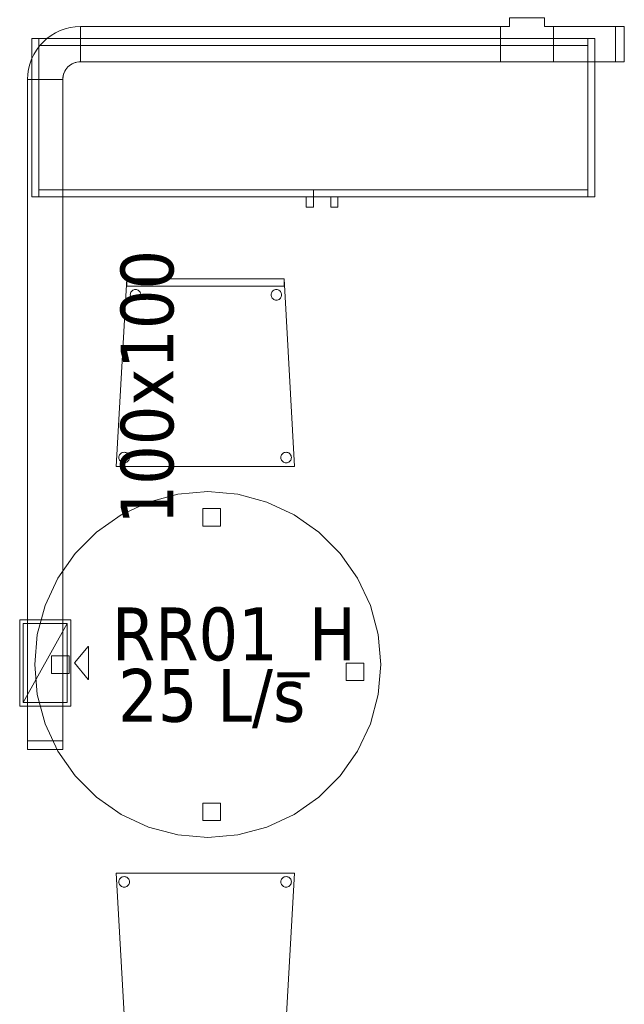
# Model space of a CAD drawing. Header units: metres. Extents: x 391.1 to 427.5, y 12.8 to 28.4.
# Tile 78 of 189: x 405.7 to 407.4, y 14.7 to 17.4. Entities that reach past the tile are written whole.
import ezdxf

# ---------------------------------------------------------------- set-up
doc = ezdxf.new("R2010")
doc.units = ezdxf.units.M
for name, color, linetype, lineweight in [('02_MOBILIARIO', 7, 'Continuous', 18), ('A-DETL-____-MBND', 7, 'Continuous', 18), ('M-HVAC-CDFF-IDEN', 7, 'Continuous', 30), ('M-HVAC-CDFF-OTLN', 7, 'Continuous', 18), ('M-HVAC-DUCT-IDEN', 7, 'Continuous', 30), ('M-HVAC-DUCT-OTLN', 7, 'Continuous', 18), ('Mobiliario', 7, 'Continuous', 18)]:
    doc.layers.add(name, color=color, linetype=linetype, lineweight=lineweight)
doc.styles.add('Tahoma_2', font='tahoma.ttf', dxfattribs={"height": 0.15})

# ---------------------------------------------------------------- blocks, each defined once
blk = doc.blocks.new('Family - Taula D100_PA-152054-03_CLI_AIRE_P0A')
at = {"layer": 'A-DETL-____-MBND', "color": 253, "true_color": 0xaaaaaa}
for p, q in [((0.4063, 0.9758), (0.4916, 0.9832)), ((0.4916, 0.9832), (0.4063, 0.9758)), ((0.4916, 0.9832), (0.577, 0.9758)), ((0.577, 0.9758), (0.4916, 0.9832)), ((0.2458, 0.9174), (0.3235, 0.9536)), ((0.3235, 0.9536), (0.2458, 0.9174)), ((0.3235, 0.9536), (0.4063, 0.9758)), ((0.4063, 0.9758), (0.3235, 0.9536)), ((0.577, 0.9758), (0.6598, 0.9536)), ((0.6598, 0.9536), (0.577, 0.9758)), ((0.6598, 0.9536), (0.7374, 0.9174)), ((0.7374, 0.9174), (0.6598, 0.9536)), ((0.4775, 0.8848), (0.4775, 0.9348)), ((0.4775, 0.9348), (0.5275, 0.9348)), ((0.4775, 0.9348), (0.4775, 0.8848)), ((0.5275, 0.9348), (0.4775, 0.9348)), ((0.5275, 0.9348), (0.5275, 0.8848)), ((0.5275, 0.8848), (0.5275, 0.9348)), ((0.1756, 0.8682), (0.2458, 0.9174)), ((0.2458, 0.9174), (0.1756, 0.8682)), ((0.7374, 0.9174), (0.8076, 0.8682)), ((0.8076, 0.8682), (0.7374, 0.9174)), ((0.115, 0.8076), (0.1756, 0.8682)), ((0.1756, 0.8682), (0.115, 0.8076)), ((0.5275, 0.8848), (0.4775, 0.8848)), ((0.4775, 0.8848), (0.5275, 0.8848)), ((0.8076, 0.8682), (0.8682, 0.8076)), ((0.8682, 0.8076), (0.8076, 0.8682)), ((0.0659, 0.7374), (0.115, 0.8076)), ((0.115, 0.8076), (0.0659, 0.7374)), ((0.8682, 0.8076), (0.9174, 0.7374)), ((0.9174, 0.7374), (0.8682, 0.8076)), ((0.0296, 0.6598), (0.0659, 0.7374)), ((0.0659, 0.7374), (0.0296, 0.6598)), ((0.9174, 0.7374), (0.9536, 0.6598)), ((0.9536, 0.6598), (0.9174, 0.7374)), ((0.0075, 0.577), (0.0296, 0.6598)), ((0.0296, 0.6598), (0.0075, 0.577)), ((0.9536, 0.6598), (0.9758, 0.577)), ((0.9758, 0.577), (0.9536, 0.6598)), ((0, 0.4916), (0.0075, 0.577)), ((0.0075, 0.577), (0, 0.4916)), ((0.9758, 0.577), (0.9832, 0.4916)), ((0.9832, 0.4916), (0.9758, 0.577)), ((0.048, 0.4666), (0.048, 0.5166)), ((0.048, 0.5166), (0.098, 0.5166)), ((0.048, 0.5166), (0.048, 0.4666)), ((0.098, 0.5166), (0.048, 0.5166)), ((0.098, 0.5166), (0.098, 0.4666)), ((0.098, 0.4666), (0.098, 0.5166)), ((0.0075, 0.4063), (0, 0.4916)), ((0, 0.4916), (0.0075, 0.4063)), ((0.8849, 0.446), (0.8849, 0.496)), ((0.8849, 0.496), (0.9349, 0.496)), ((0.8849, 0.496), (0.8849, 0.446)), ((0.9349, 0.496), (0.8849, 0.496)), ((0.9349, 0.496), (0.9349, 0.446)), ((0.9349, 0.446), (0.9349, 0.496)), ((0.9832, 0.4916), (0.9758, 0.4063)), ((0.9758, 0.4063), (0.9832, 0.4916)), ((0.098, 0.4666), (0.048, 0.4666)), ((0.048, 0.4666), (0.098, 0.4666)), ((0.9349, 0.446), (0.8849, 0.446)), ((0.8849, 0.446), (0.9349, 0.446)), ((0.0296, 0.3235), (0.0075, 0.4063)), ((0.0075, 0.4063), (0.0296, 0.3235)), ((0.9758, 0.4063), (0.9536, 0.3235)), ((0.9536, 0.3235), (0.9758, 0.4063)), ((0.0659, 0.2458), (0.0296, 0.3235)), ((0.0296, 0.3235), (0.0659, 0.2458)), ((0.9536, 0.3235), (0.9174, 0.2458)), ((0.9174, 0.2458), (0.9536, 0.3235)), ((0.115, 0.1756), (0.0659, 0.2458)), ((0.0659, 0.2458), (0.115, 0.1756)), ((0.9174, 0.2458), (0.8682, 0.1756)), ((0.8682, 0.1756), (0.9174, 0.2458)), ((0.1756, 0.115), (0.115, 0.1756)), ((0.115, 0.1756), (0.1756, 0.115)), ((0.8682, 0.1756), (0.8076, 0.115)), ((0.8076, 0.115), (0.8682, 0.1756)), ((0.2458, 0.0659), (0.1756, 0.115)), ((0.1756, 0.115), (0.2458, 0.0659)), ((0.8076, 0.115), (0.7374, 0.0659)), ((0.7374, 0.0659), (0.8076, 0.115)), ((0.4775, 0.0481), (0.4775, 0.0981)), ((0.4775, 0.0981), (0.5275, 0.0981)), ((0.4775, 0.0981), (0.4775, 0.0481)), ((0.5275, 0.0981), (0.4775, 0.0981)), ((0.5275, 0.0981), (0.5275, 0.0481)), ((0.5275, 0.0481), (0.5275, 0.0981)), ((0.3235, 0.0296), (0.2458, 0.0659)), ((0.2458, 0.0659), (0.3235, 0.0296)), ((0.7374, 0.0659), (0.6598, 0.0296)), ((0.6598, 0.0296), (0.7374, 0.0659)), ((0.4063, 0.0075), (0.3235, 0.0296)), ((0.3235, 0.0296), (0.4063, 0.0075)), ((0.5275, 0.0481), (0.4775, 0.0481)), ((0.4775, 0.0481), (0.5275, 0.0481)), ((0.6598, 0.0296), (0.577, 0.0075)), ((0.577, 0.0075), (0.6598, 0.0296)), ((0.4916, 0), (0.4063, 0.0075)), ((0.4063, 0.0075), (0.4916, 0)), ((0.577, 0.0075), (0.4916, 0)), ((0.4916, 0), (0.577, 0.0075))]:
    blk.add_line(p, q, dxfattribs=at)
blk = doc.blocks.new('Family - Cadira confident_PA-152277-03_CLI_AIRE_P0A')
at = {"layer": 'A-DETL-____-MBND', "color": 253, "true_color": 0xaaaaaa}
for p, q in [((0, 0), (0.03, 0.5326)), ((0.03, 0.5326), (0, 0)), ((0.03, 0.5126), (0.03, 0.5326)), ((0.03, 0.5326), (0.4765, 0.5326)), ((0.4765, 0.5326), (0.03, 0.5326)), ((0.03, 0.5326), (0.03, 0.5126)), ((0.03, 0.5326), (0.4765, 0.5326)), ((0.4765, 0.5326), (0.03, 0.5326)), ((0.4765, 0.5326), (0.4765, 0.5126)), ((0.4765, 0.5126), (0.4765, 0.5326)), ((0.4765, 0.5326), (0.5065, 0)), ((0.5065, 0), (0.4765, 0.5326)), ((0.4765, 0.5126), (0.03, 0.5126)), ((0.03, 0.5126), (0.4765, 0.5126)), ((0.0397, 0.4874), (0.0399, 0.49)), ((0.0399, 0.49), (0.0397, 0.4874)), ((0.04, 0.4848), (0.0397, 0.4874)), ((0.0397, 0.4874), (0.04, 0.4848)), ((0.0399, 0.49), (0.0406, 0.4926)), ((0.0406, 0.4926), (0.0399, 0.49)), ((0.0406, 0.4823), (0.04, 0.4848)), ((0.04, 0.4848), (0.0406, 0.4823)), ((0.0406, 0.4926), (0.0417, 0.4949)), ((0.0417, 0.4949), (0.0406, 0.4926)), ((0.0417, 0.48), (0.0406, 0.4823)), ((0.0406, 0.4823), (0.0417, 0.48)), ((0.0417, 0.4949), (0.0432, 0.4971)), ((0.0432, 0.4971), (0.0417, 0.4949)), ((0.0432, 0.4779), (0.0417, 0.48)), ((0.0417, 0.48), (0.0432, 0.4779)), ((0.0432, 0.4971), (0.045, 0.4989)), ((0.045, 0.4989), (0.0432, 0.4971)), ((0.0451, 0.476), (0.0432, 0.4779)), ((0.0432, 0.4779), (0.0451, 0.476)), ((0.045, 0.4989), (0.0471, 0.5004)), ((0.0471, 0.5004), (0.045, 0.4989)), ((0.0472, 0.4745), (0.0451, 0.476)), ((0.0451, 0.476), (0.0472, 0.4745)), ((0.0471, 0.5004), (0.0495, 0.5015)), ((0.0495, 0.5015), (0.0471, 0.5004)), ((0.0495, 0.5015), (0.052, 0.5022)), ((0.052, 0.5022), (0.0495, 0.5015)), ((0.052, 0.5022), (0.0546, 0.5024)), ((0.0546, 0.5024), (0.052, 0.5022)), ((0.0546, 0.5024), (0.0572, 0.5022)), ((0.0572, 0.5022), (0.0546, 0.5024)), ((0.0572, 0.5022), (0.0597, 0.5016)), ((0.0597, 0.5016), (0.0572, 0.5022)), ((0.0597, 0.5016), (0.0621, 0.5005)), ((0.0621, 0.5005), (0.0597, 0.5016)), ((0.0621, 0.5005), (0.0642, 0.499)), ((0.0642, 0.499), (0.0621, 0.5005)), ((0.0643, 0.4761), (0.0622, 0.4746)), ((0.0622, 0.4746), (0.0643, 0.4761)), ((0.0642, 0.499), (0.0661, 0.4972)), ((0.0661, 0.4972), (0.0642, 0.499)), ((0.0661, 0.478), (0.0643, 0.4761)), ((0.0643, 0.4761), (0.0661, 0.478)), ((0.0661, 0.4972), (0.0676, 0.495)), ((0.0676, 0.495), (0.0661, 0.4972)), ((0.0676, 0.4801), (0.0661, 0.478)), ((0.0661, 0.478), (0.0676, 0.4801)), ((0.0676, 0.495), (0.0687, 0.4927)), ((0.0687, 0.4927), (0.0676, 0.495)), ((0.0687, 0.4825), (0.0676, 0.4801)), ((0.0676, 0.4801), (0.0687, 0.4825)), ((0.0687, 0.4927), (0.0694, 0.4902)), ((0.0694, 0.4902), (0.0687, 0.4927)), ((0.0694, 0.485), (0.0687, 0.4825)), ((0.0687, 0.4825), (0.0694, 0.485)), ((0.0694, 0.4902), (0.0696, 0.4876)), ((0.0696, 0.4876), (0.0694, 0.4902)), ((0.0696, 0.4876), (0.0694, 0.485)), ((0.0694, 0.485), (0.0696, 0.4876)), ((0.4397, 0.4874), (0.4399, 0.49)), ((0.4399, 0.49), (0.4397, 0.4874)), ((0.44, 0.4848), (0.4397, 0.4874)), ((0.4397, 0.4874), (0.44, 0.4848)), ((0.4399, 0.49), (0.4406, 0.4926)), ((0.4406, 0.4926), (0.4399, 0.49)), ((0.4406, 0.4823), (0.44, 0.4848)), ((0.44, 0.4848), (0.4406, 0.4823)), ((0.4406, 0.4926), (0.4417, 0.4949)), ((0.4417, 0.4949), (0.4406, 0.4926)), ((0.4417, 0.48), (0.4406, 0.4823)), ((0.4406, 0.4823), (0.4417, 0.48)), ((0.4417, 0.4949), (0.4432, 0.4971)), ((0.4432, 0.4971), (0.4417, 0.4949)), ((0.4432, 0.4779), (0.4417, 0.48)), ((0.4417, 0.48), (0.4432, 0.4779)), ((0.4432, 0.4971), (0.445, 0.4989)), ((0.445, 0.4989), (0.4432, 0.4971)), ((0.4451, 0.476), (0.4432, 0.4779)), ((0.4432, 0.4779), (0.4451, 0.476)), ((0.445, 0.4989), (0.4471, 0.5004)), ((0.4471, 0.5004), (0.445, 0.4989)), ((0.4472, 0.4745), (0.4451, 0.476)), ((0.4451, 0.476), (0.4472, 0.4745)), ((0.4471, 0.5004), (0.4495, 0.5015)), ((0.4495, 0.5015), (0.4471, 0.5004)), ((0.4495, 0.5015), (0.452, 0.5022)), ((0.452, 0.5022), (0.4495, 0.5015)), ((0.452, 0.5022), (0.4546, 0.5024)), ((0.4546, 0.5024), (0.452, 0.5022)), ((0.4546, 0.5024), (0.4572, 0.5022)), ((0.4572, 0.5022), (0.4546, 0.5024)), ((0.4572, 0.5022), (0.4597, 0.5016)), ((0.4597, 0.5016), (0.4572, 0.5022)), ((0.4597, 0.5016), (0.4621, 0.5005)), ((0.4621, 0.5005), (0.4597, 0.5016)), ((0.4621, 0.5005), (0.4642, 0.499)), ((0.4642, 0.499), (0.4621, 0.5005)), ((0.4643, 0.4761), (0.4622, 0.4746)), ((0.4622, 0.4746), (0.4643, 0.4761)), ((0.4642, 0.499), (0.4661, 0.4972)), ((0.4661, 0.4972), (0.4642, 0.499)), ((0.4661, 0.478), (0.4643, 0.4761)), ((0.4643, 0.4761), (0.4661, 0.478)), ((0.4661, 0.4972), (0.4676, 0.495)), ((0.4676, 0.495), (0.4661, 0.4972)), ((0.4676, 0.4801), (0.4661, 0.478)), ((0.4661, 0.478), (0.4676, 0.4801)), ((0.4676, 0.495), (0.4687, 0.4927)), ((0.4687, 0.4927), (0.4676, 0.495)), ((0.4687, 0.4825), (0.4676, 0.4801)), ((0.4676, 0.4801), (0.4687, 0.4825)), ((0.4687, 0.4927), (0.4694, 0.4902)), ((0.4694, 0.4902), (0.4687, 0.4927)), ((0.4694, 0.485), (0.4687, 0.4825)), ((0.4687, 0.4825), (0.4694, 0.485)), ((0.4694, 0.4902), (0.4696, 0.4876)), ((0.4696, 0.4876), (0.4694, 0.4902)), ((0.4696, 0.4876), (0.4694, 0.485)), ((0.4694, 0.485), (0.4696, 0.4876)), ((0.0496, 0.4734), (0.0472, 0.4745)), ((0.0472, 0.4745), (0.0496, 0.4734)), ((0.0521, 0.4728), (0.0496, 0.4734)), ((0.0496, 0.4734), (0.0521, 0.4728)), ((0.0547, 0.4726), (0.0521, 0.4728)), ((0.0521, 0.4728), (0.0547, 0.4726)), ((0.0573, 0.4728), (0.0547, 0.4726)), ((0.0547, 0.4726), (0.0573, 0.4728)), ((0.0598, 0.4735), (0.0573, 0.4728)), ((0.0573, 0.4728), (0.0598, 0.4735)), ((0.0622, 0.4746), (0.0598, 0.4735)), ((0.0598, 0.4735), (0.0622, 0.4746)), ((0.4496, 0.4734), (0.4472, 0.4745)), ((0.4472, 0.4745), (0.4496, 0.4734)), ((0.4521, 0.4728), (0.4496, 0.4734)), ((0.4496, 0.4734), (0.4521, 0.4728)), ((0.4547, 0.4726), (0.4521, 0.4728)), ((0.4521, 0.4728), (0.4547, 0.4726)), ((0.4573, 0.4728), (0.4547, 0.4726)), ((0.4547, 0.4726), (0.4573, 0.4728)), ((0.4598, 0.4735), (0.4573, 0.4728)), ((0.4573, 0.4728), (0.4598, 0.4735)), ((0.4622, 0.4746), (0.4598, 0.4735)), ((0.4598, 0.4735), (0.4622, 0.4746)), ((0.0076, 0.0276), (0.0082, 0.0301)), ((0.0082, 0.0301), (0.0076, 0.0276)), ((0.0082, 0.0301), (0.0093, 0.0325)), ((0.0093, 0.0325), (0.0082, 0.0301)), ((0.0093, 0.0325), (0.0108, 0.0346)), ((0.0108, 0.0346), (0.0093, 0.0325)), ((0.0108, 0.0346), (0.0126, 0.0365)), ((0.0126, 0.0365), (0.0108, 0.0346)), ((0.0126, 0.0365), (0.0148, 0.038)), ((0.0148, 0.038), (0.0126, 0.0365)), ((0.0148, 0.038), (0.0171, 0.0391)), ((0.0171, 0.0391), (0.0148, 0.038)), ((0.0171, 0.0391), (0.0196, 0.0398)), ((0.0196, 0.0398), (0.0171, 0.0391)), ((0.0196, 0.0398), (0.0222, 0.04)), ((0.0222, 0.04), (0.0196, 0.0398)), ((0.0222, 0.04), (0.0248, 0.0398)), ((0.0248, 0.0398), (0.0222, 0.04)), ((0.0248, 0.0398), (0.0273, 0.0392)), ((0.0273, 0.0392), (0.0248, 0.0398)), ((0.0273, 0.0392), (0.0297, 0.0381)), ((0.0297, 0.0381), (0.0273, 0.0392)), ((0.0297, 0.0381), (0.0318, 0.0366)), ((0.0318, 0.0366), (0.0297, 0.0381)), ((0.0318, 0.0366), (0.0337, 0.0347)), ((0.0337, 0.0347), (0.0318, 0.0366)), ((0.0337, 0.0347), (0.0352, 0.0326)), ((0.0352, 0.0326), (0.0337, 0.0347)), ((0.0352, 0.0326), (0.0363, 0.0303)), ((0.0363, 0.0303), (0.0352, 0.0326)), ((0.0363, 0.0303), (0.037, 0.0278)), ((0.037, 0.0278), (0.0363, 0.0303)), ((0.4676, 0.0276), (0.4682, 0.0301)), ((0.4682, 0.0301), (0.4676, 0.0276)), ((0.4682, 0.0301), (0.4693, 0.0325)), ((0.4693, 0.0325), (0.4682, 0.0301)), ((0.4693, 0.0325), (0.4708, 0.0346)), ((0.4708, 0.0346), (0.4693, 0.0325)), ((0.4708, 0.0346), (0.4726, 0.0365)), ((0.4726, 0.0365), (0.4708, 0.0346)), ((0.4726, 0.0365), (0.4748, 0.038)), ((0.4748, 0.038), (0.4726, 0.0365)), ((0.4748, 0.038), (0.4771, 0.0391)), ((0.4771, 0.0391), (0.4748, 0.038)), ((0.4771, 0.0391), (0.4796, 0.0398)), ((0.4796, 0.0398), (0.4771, 0.0391)), ((0.4796, 0.0398), (0.4822, 0.04)), ((0.4822, 0.04), (0.4796, 0.0398)), ((0.4822, 0.04), (0.4848, 0.0398)), ((0.4848, 0.0398), (0.4822, 0.04)), ((0.4848, 0.0398), (0.4873, 0.0392)), ((0.4873, 0.0392), (0.4848, 0.0398)), ((0.4873, 0.0392), (0.4897, 0.0381)), ((0.4897, 0.0381), (0.4873, 0.0392)), ((0.4897, 0.0381), (0.4918, 0.0366)), ((0.4918, 0.0366), (0.4897, 0.0381)), ((0.4918, 0.0366), (0.4937, 0.0347)), ((0.4937, 0.0347), (0.4918, 0.0366)), ((0.4937, 0.0347), (0.4952, 0.0326)), ((0.4952, 0.0326), (0.4937, 0.0347)), ((0.4952, 0.0326), (0.4963, 0.0303)), ((0.4963, 0.0303), (0.4952, 0.0326)), ((0.4963, 0.0303), (0.497, 0.0278)), ((0.497, 0.0278), (0.4963, 0.0303)), ((0.5065, 0), (0, 0)), ((0, 0), (0.5065, 0)), ((0.0074, 0.025), (0.0076, 0.0276)), ((0.0076, 0.0276), (0.0074, 0.025)), ((0.0076, 0.0224), (0.0074, 0.025)), ((0.0074, 0.025), (0.0076, 0.0224)), ((0.0083, 0.0199), (0.0076, 0.0224)), ((0.0076, 0.0224), (0.0083, 0.0199)), ((0.0094, 0.0176), (0.0083, 0.0199)), ((0.0083, 0.0199), (0.0094, 0.0176)), ((0.0109, 0.0154), (0.0094, 0.0176)), ((0.0094, 0.0176), (0.0109, 0.0154)), ((0.0127, 0.0136), (0.0109, 0.0154)), ((0.0109, 0.0154), (0.0127, 0.0136)), ((0.0149, 0.0121), (0.0127, 0.0136)), ((0.0127, 0.0136), (0.0149, 0.0121)), ((0.0172, 0.011), (0.0149, 0.0121)), ((0.0149, 0.0121), (0.0172, 0.011)), ((0.0198, 0.0104), (0.0172, 0.011)), ((0.0172, 0.011), (0.0198, 0.0104)), ((0.0224, 0.0102), (0.0198, 0.0104)), ((0.0198, 0.0104), (0.0224, 0.0102)), ((0.0249, 0.0104), (0.0224, 0.0102)), ((0.0224, 0.0102), (0.0249, 0.0104)), ((0.0275, 0.0111), (0.0249, 0.0104)), ((0.0249, 0.0104), (0.0275, 0.0111)), ((0.0298, 0.0122), (0.0275, 0.0111)), ((0.0275, 0.0111), (0.0298, 0.0122)), ((0.0319, 0.0137), (0.0298, 0.0122)), ((0.0298, 0.0122), (0.0319, 0.0137)), ((0.0338, 0.0155), (0.0319, 0.0137)), ((0.0319, 0.0137), (0.0338, 0.0155)), ((0.0353, 0.0177), (0.0338, 0.0155)), ((0.0338, 0.0155), (0.0353, 0.0177)), ((0.0363, 0.02), (0.0353, 0.0177)), ((0.0353, 0.0177), (0.0363, 0.02)), ((0.037, 0.0226), (0.0363, 0.02)), ((0.0363, 0.02), (0.037, 0.0226)), ((0.037, 0.0278), (0.0372, 0.0252)), ((0.0372, 0.0252), (0.037, 0.0278)), ((0.0372, 0.0252), (0.037, 0.0226)), ((0.037, 0.0226), (0.0372, 0.0252)), ((0.4674, 0.025), (0.4676, 0.0276)), ((0.4676, 0.0276), (0.4674, 0.025)), ((0.4676, 0.0224), (0.4674, 0.025)), ((0.4674, 0.025), (0.4676, 0.0224)), ((0.4683, 0.0199), (0.4676, 0.0224)), ((0.4676, 0.0224), (0.4683, 0.0199)), ((0.4694, 0.0176), (0.4683, 0.0199)), ((0.4683, 0.0199), (0.4694, 0.0176)), ((0.4709, 0.0154), (0.4694, 0.0176)), ((0.4694, 0.0176), (0.4709, 0.0154)), ((0.4727, 0.0136), (0.4709, 0.0154)), ((0.4709, 0.0154), (0.4727, 0.0136)), ((0.4749, 0.0121), (0.4727, 0.0136)), ((0.4727, 0.0136), (0.4749, 0.0121)), ((0.4772, 0.011), (0.4749, 0.0121)), ((0.4749, 0.0121), (0.4772, 0.011)), ((0.4798, 0.0104), (0.4772, 0.011)), ((0.4772, 0.011), (0.4798, 0.0104)), ((0.4824, 0.0102), (0.4798, 0.0104)), ((0.4798, 0.0104), (0.4824, 0.0102)), ((0.4849, 0.0104), (0.4824, 0.0102)), ((0.4824, 0.0102), (0.4849, 0.0104)), ((0.4875, 0.0111), (0.4849, 0.0104)), ((0.4849, 0.0104), (0.4875, 0.0111)), ((0.4898, 0.0122), (0.4875, 0.0111)), ((0.4875, 0.0111), (0.4898, 0.0122)), ((0.4919, 0.0137), (0.4898, 0.0122)), ((0.4898, 0.0122), (0.4919, 0.0137)), ((0.4938, 0.0155), (0.4919, 0.0137)), ((0.4919, 0.0137), (0.4938, 0.0155)), ((0.4953, 0.0177), (0.4938, 0.0155)), ((0.4938, 0.0155), (0.4953, 0.0177)), ((0.4963, 0.02), (0.4953, 0.0177)), ((0.4953, 0.0177), (0.4963, 0.02)), ((0.497, 0.0226), (0.4963, 0.02)), ((0.4963, 0.02), (0.497, 0.0226)), ((0.497, 0.0278), (0.4972, 0.0252)), ((0.4972, 0.0252), (0.497, 0.0278)), ((0.4972, 0.0252), (0.497, 0.0226)), ((0.497, 0.0226), (0.4972, 0.0252))]:
    blk.add_line(p, q, dxfattribs=at)
blk = doc.blocks.new('Family - Cadira confident_PA-152311-03_CLI_AIRE_P0A')
at = {"layer": 'A-DETL-____-MBND', "color": 253, "true_color": 0xaaaaaa}
for p, q in [((0.03, 0), (0, 0.5326)), ((0, 0.5326), (0.5065, 0.5326)), ((0.5065, 0.5326), (0, 0.5326)), ((0, 0.5326), (0.03, 0)), ((0.5065, 0.5326), (0.4765, 0)), ((0.4765, 0), (0.5065, 0.5326)), ((0.0074, 0.5076), (0.0076, 0.5102)), ((0.0076, 0.5102), (0.0074, 0.5076)), ((0.0076, 0.505), (0.0074, 0.5076)), ((0.0074, 0.5076), (0.0076, 0.505)), ((0.0076, 0.5102), (0.0083, 0.5127)), ((0.0083, 0.5127), (0.0076, 0.5102)), ((0.0082, 0.5025), (0.0076, 0.505)), ((0.0076, 0.505), (0.0082, 0.5025)), ((0.0083, 0.5127), (0.0094, 0.515)), ((0.0094, 0.515), (0.0083, 0.5127)), ((0.0094, 0.515), (0.0109, 0.5172)), ((0.0109, 0.5172), (0.0094, 0.515)), ((0.0109, 0.5172), (0.0127, 0.519)), ((0.0127, 0.519), (0.0109, 0.5172)), ((0.0127, 0.519), (0.0149, 0.5205)), ((0.0149, 0.5205), (0.0127, 0.519)), ((0.0149, 0.5205), (0.0172, 0.5216)), ((0.0172, 0.5216), (0.0149, 0.5205)), ((0.0172, 0.5216), (0.0198, 0.5222)), ((0.0198, 0.5222), (0.0172, 0.5216)), ((0.0198, 0.5222), (0.0224, 0.5224)), ((0.0224, 0.5224), (0.0198, 0.5222)), ((0.0224, 0.5224), (0.0249, 0.5222)), ((0.0249, 0.5222), (0.0224, 0.5224)), ((0.0249, 0.5222), (0.0275, 0.5215)), ((0.0275, 0.5215), (0.0249, 0.5222)), ((0.0275, 0.5215), (0.0298, 0.5204)), ((0.0298, 0.5204), (0.0275, 0.5215)), ((0.0298, 0.5204), (0.0319, 0.5189)), ((0.0319, 0.5189), (0.0298, 0.5204)), ((0.0319, 0.5189), (0.0338, 0.5171)), ((0.0338, 0.5171), (0.0319, 0.5189)), ((0.0338, 0.5171), (0.0353, 0.5149)), ((0.0353, 0.5149), (0.0338, 0.5171)), ((0.0353, 0.5149), (0.0363, 0.5126)), ((0.0363, 0.5126), (0.0353, 0.5149)), ((0.0363, 0.5126), (0.037, 0.51)), ((0.037, 0.51), (0.0363, 0.5126)), ((0.037, 0.5049), (0.0363, 0.5023)), ((0.0363, 0.5023), (0.037, 0.5049)), ((0.037, 0.51), (0.0372, 0.5074)), ((0.0372, 0.5074), (0.037, 0.51)), ((0.0372, 0.5074), (0.037, 0.5049)), ((0.037, 0.5049), (0.0372, 0.5074)), ((0.4674, 0.5076), (0.4676, 0.5102)), ((0.4676, 0.5102), (0.4674, 0.5076)), ((0.4676, 0.505), (0.4674, 0.5076)), ((0.4674, 0.5076), (0.4676, 0.505)), ((0.4676, 0.5102), (0.4683, 0.5127)), ((0.4683, 0.5127), (0.4676, 0.5102)), ((0.4682, 0.5025), (0.4676, 0.505)), ((0.4676, 0.505), (0.4682, 0.5025)), ((0.4683, 0.5127), (0.4694, 0.515)), ((0.4694, 0.515), (0.4683, 0.5127)), ((0.4694, 0.515), (0.4709, 0.5172)), ((0.4709, 0.5172), (0.4694, 0.515)), ((0.4709, 0.5172), (0.4727, 0.519)), ((0.4727, 0.519), (0.4709, 0.5172)), ((0.4727, 0.519), (0.4749, 0.5205)), ((0.4749, 0.5205), (0.4727, 0.519)), ((0.4749, 0.5205), (0.4772, 0.5216)), ((0.4772, 0.5216), (0.4749, 0.5205)), ((0.4772, 0.5216), (0.4798, 0.5222)), ((0.4798, 0.5222), (0.4772, 0.5216)), ((0.4798, 0.5222), (0.4824, 0.5224)), ((0.4824, 0.5224), (0.4798, 0.5222)), ((0.4824, 0.5224), (0.4849, 0.5222)), ((0.4849, 0.5222), (0.4824, 0.5224)), ((0.4849, 0.5222), (0.4875, 0.5215)), ((0.4875, 0.5215), (0.4849, 0.5222)), ((0.4875, 0.5215), (0.4898, 0.5204)), ((0.4898, 0.5204), (0.4875, 0.5215)), ((0.4898, 0.5204), (0.4919, 0.5189)), ((0.4919, 0.5189), (0.4898, 0.5204)), ((0.4919, 0.5189), (0.4938, 0.5171)), ((0.4938, 0.5171), (0.4919, 0.5189)), ((0.4938, 0.5171), (0.4953, 0.5149)), ((0.4953, 0.5149), (0.4938, 0.5171)), ((0.4953, 0.5149), (0.4963, 0.5126)), ((0.4963, 0.5126), (0.4953, 0.5149)), ((0.4963, 0.5126), (0.497, 0.51)), ((0.497, 0.51), (0.4963, 0.5126)), ((0.497, 0.5049), (0.4963, 0.5023)), ((0.4963, 0.5023), (0.497, 0.5049)), ((0.497, 0.51), (0.4972, 0.5074)), ((0.4972, 0.5074), (0.497, 0.51)), ((0.4972, 0.5074), (0.497, 0.5049)), ((0.497, 0.5049), (0.4972, 0.5074)), ((0.0093, 0.5001), (0.0082, 0.5025)), ((0.0082, 0.5025), (0.0093, 0.5001)), ((0.0108, 0.498), (0.0093, 0.5001)), ((0.0093, 0.5001), (0.0108, 0.498)), ((0.0126, 0.4961), (0.0108, 0.498)), ((0.0108, 0.498), (0.0126, 0.4961)), ((0.0148, 0.4946), (0.0126, 0.4961)), ((0.0126, 0.4961), (0.0148, 0.4946)), ((0.0171, 0.4935), (0.0148, 0.4946)), ((0.0148, 0.4946), (0.0171, 0.4935)), ((0.0196, 0.4928), (0.0171, 0.4935)), ((0.0171, 0.4935), (0.0196, 0.4928)), ((0.0222, 0.4926), (0.0196, 0.4928)), ((0.0196, 0.4928), (0.0222, 0.4926)), ((0.0248, 0.4928), (0.0222, 0.4926)), ((0.0222, 0.4926), (0.0248, 0.4928)), ((0.0273, 0.4935), (0.0248, 0.4928)), ((0.0248, 0.4928), (0.0273, 0.4935)), ((0.0297, 0.4945), (0.0273, 0.4935)), ((0.0273, 0.4935), (0.0297, 0.4945)), ((0.0318, 0.496), (0.0297, 0.4945)), ((0.0297, 0.4945), (0.0318, 0.496)), ((0.0337, 0.4979), (0.0318, 0.496)), ((0.0318, 0.496), (0.0337, 0.4979)), ((0.0352, 0.5), (0.0337, 0.4979)), ((0.0337, 0.4979), (0.0352, 0.5)), ((0.0363, 0.5023), (0.0352, 0.5)), ((0.0352, 0.5), (0.0363, 0.5023)), ((0.4693, 0.5001), (0.4682, 0.5025)), ((0.4682, 0.5025), (0.4693, 0.5001)), ((0.4708, 0.498), (0.4693, 0.5001)), ((0.4693, 0.5001), (0.4708, 0.498)), ((0.4726, 0.4961), (0.4708, 0.498)), ((0.4708, 0.498), (0.4726, 0.4961)), ((0.4748, 0.4946), (0.4726, 0.4961)), ((0.4726, 0.4961), (0.4748, 0.4946)), ((0.4771, 0.4935), (0.4748, 0.4946)), ((0.4748, 0.4946), (0.4771, 0.4935)), ((0.4796, 0.4928), (0.4771, 0.4935)), ((0.4771, 0.4935), (0.4796, 0.4928)), ((0.4822, 0.4926), (0.4796, 0.4928)), ((0.4796, 0.4928), (0.4822, 0.4926)), ((0.4848, 0.4928), (0.4822, 0.4926)), ((0.4822, 0.4926), (0.4848, 0.4928)), ((0.4873, 0.4935), (0.4848, 0.4928)), ((0.4848, 0.4928), (0.4873, 0.4935)), ((0.4897, 0.4945), (0.4873, 0.4935)), ((0.4873, 0.4935), (0.4897, 0.4945)), ((0.4918, 0.496), (0.4897, 0.4945)), ((0.4897, 0.4945), (0.4918, 0.496)), ((0.4937, 0.4979), (0.4918, 0.496)), ((0.4918, 0.496), (0.4937, 0.4979)), ((0.4952, 0.5), (0.4937, 0.4979)), ((0.4937, 0.4979), (0.4952, 0.5)), ((0.4963, 0.5023), (0.4952, 0.5)), ((0.4952, 0.5), (0.4963, 0.5023)), ((0.0432, 0.0548), (0.0451, 0.0566)), ((0.0451, 0.0566), (0.0432, 0.0548)), ((0.0451, 0.0566), (0.0472, 0.0581)), ((0.0472, 0.0581), (0.0451, 0.0566)), ((0.0472, 0.0581), (0.0496, 0.0592)), ((0.0496, 0.0592), (0.0472, 0.0581)), ((0.0496, 0.0592), (0.0521, 0.0598)), ((0.0521, 0.0598), (0.0496, 0.0592)), ((0.0521, 0.0598), (0.0547, 0.06)), ((0.0547, 0.06), (0.0521, 0.0598)), ((0.0547, 0.06), (0.0573, 0.0598)), ((0.0573, 0.0598), (0.0547, 0.06)), ((0.0573, 0.0598), (0.0598, 0.0591)), ((0.0598, 0.0591), (0.0573, 0.0598)), ((0.0598, 0.0591), (0.0622, 0.058)), ((0.0622, 0.058), (0.0598, 0.0591)), ((0.0622, 0.058), (0.0643, 0.0565)), ((0.0643, 0.0565), (0.0622, 0.058)), ((0.0643, 0.0565), (0.0661, 0.0547)), ((0.0661, 0.0547), (0.0643, 0.0565)), ((0.4432, 0.0548), (0.4451, 0.0566)), ((0.4451, 0.0566), (0.4432, 0.0548)), ((0.4451, 0.0566), (0.4472, 0.0581)), ((0.4472, 0.0581), (0.4451, 0.0566)), ((0.4472, 0.0581), (0.4496, 0.0592)), ((0.4496, 0.0592), (0.4472, 0.0581)), ((0.4496, 0.0592), (0.4521, 0.0598)), ((0.4521, 0.0598), (0.4496, 0.0592)), ((0.4521, 0.0598), (0.4547, 0.06)), ((0.4547, 0.06), (0.4521, 0.0598)), ((0.4547, 0.06), (0.4573, 0.0598)), ((0.4573, 0.0598), (0.4547, 0.06)), ((0.4573, 0.0598), (0.4598, 0.0591)), ((0.4598, 0.0591), (0.4573, 0.0598)), ((0.4598, 0.0591), (0.4622, 0.058)), ((0.4622, 0.058), (0.4598, 0.0591)), ((0.4622, 0.058), (0.4643, 0.0565)), ((0.4643, 0.0565), (0.4622, 0.058)), ((0.4643, 0.0565), (0.4661, 0.0547)), ((0.4661, 0.0547), (0.4643, 0.0565)), ((0.0397, 0.0452), (0.04, 0.0478)), ((0.04, 0.0478), (0.0397, 0.0452)), ((0.0399, 0.0426), (0.0397, 0.0452)), ((0.0397, 0.0452), (0.0399, 0.0426)), ((0.0406, 0.0401), (0.0399, 0.0426)), ((0.0399, 0.0426), (0.0406, 0.0401)), ((0.04, 0.0478), (0.0406, 0.0503)), ((0.0406, 0.0503), (0.04, 0.0478)), ((0.0406, 0.0503), (0.0417, 0.0526)), ((0.0417, 0.0526), (0.0406, 0.0503)), ((0.0417, 0.0377), (0.0406, 0.0401)), ((0.0406, 0.0401), (0.0417, 0.0377)), ((0.0417, 0.0526), (0.0432, 0.0548)), ((0.0432, 0.0548), (0.0417, 0.0526)), ((0.0432, 0.0356), (0.0417, 0.0377)), ((0.0417, 0.0377), (0.0432, 0.0356)), ((0.045, 0.0337), (0.0432, 0.0356)), ((0.0432, 0.0356), (0.045, 0.0337)), ((0.0471, 0.0322), (0.045, 0.0337)), ((0.045, 0.0337), (0.0471, 0.0322)), ((0.0495, 0.0311), (0.0471, 0.0322)), ((0.0471, 0.0322), (0.0495, 0.0311)), ((0.052, 0.0304), (0.0495, 0.0311)), ((0.0495, 0.0311), (0.052, 0.0304)), ((0.0546, 0.0302), (0.052, 0.0304)), ((0.052, 0.0304), (0.0546, 0.0302)), ((0.0572, 0.0304), (0.0546, 0.0302)), ((0.0546, 0.0302), (0.0572, 0.0304)), ((0.0597, 0.031), (0.0572, 0.0304)), ((0.0572, 0.0304), (0.0597, 0.031)), ((0.0621, 0.0321), (0.0597, 0.031)), ((0.0597, 0.031), (0.0621, 0.0321)), ((0.0642, 0.0336), (0.0621, 0.0321)), ((0.0621, 0.0321), (0.0642, 0.0336)), ((0.0661, 0.0355), (0.0642, 0.0336)), ((0.0642, 0.0336), (0.0661, 0.0355)), ((0.0661, 0.0547), (0.0676, 0.0525)), ((0.0676, 0.0525), (0.0661, 0.0547)), ((0.0676, 0.0376), (0.0661, 0.0355)), ((0.0661, 0.0355), (0.0676, 0.0376)), ((0.0676, 0.0525), (0.0687, 0.0502)), ((0.0687, 0.0502), (0.0676, 0.0525)), ((0.0687, 0.0399), (0.0676, 0.0376)), ((0.0676, 0.0376), (0.0687, 0.0399)), ((0.0687, 0.0502), (0.0694, 0.0476)), ((0.0694, 0.0476), (0.0687, 0.0502)), ((0.0694, 0.0424), (0.0687, 0.0399)), ((0.0687, 0.0399), (0.0694, 0.0424)), ((0.0694, 0.0476), (0.0696, 0.045)), ((0.0696, 0.045), (0.0694, 0.0476)), ((0.0696, 0.045), (0.0694, 0.0424)), ((0.0694, 0.0424), (0.0696, 0.045)), ((0.4397, 0.0452), (0.44, 0.0478)), ((0.44, 0.0478), (0.4397, 0.0452)), ((0.4399, 0.0426), (0.4397, 0.0452)), ((0.4397, 0.0452), (0.4399, 0.0426)), ((0.4406, 0.0401), (0.4399, 0.0426)), ((0.4399, 0.0426), (0.4406, 0.0401)), ((0.44, 0.0478), (0.4406, 0.0503)), ((0.4406, 0.0503), (0.44, 0.0478)), ((0.4406, 0.0503), (0.4417, 0.0526)), ((0.4417, 0.0526), (0.4406, 0.0503)), ((0.4417, 0.0377), (0.4406, 0.0401)), ((0.4406, 0.0401), (0.4417, 0.0377)), ((0.4417, 0.0526), (0.4432, 0.0548)), ((0.4432, 0.0548), (0.4417, 0.0526)), ((0.4432, 0.0356), (0.4417, 0.0377)), ((0.4417, 0.0377), (0.4432, 0.0356)), ((0.445, 0.0337), (0.4432, 0.0356)), ((0.4432, 0.0356), (0.445, 0.0337)), ((0.4471, 0.0322), (0.445, 0.0337)), ((0.445, 0.0337), (0.4471, 0.0322)), ((0.4495, 0.0311), (0.4471, 0.0322)), ((0.4471, 0.0322), (0.4495, 0.0311)), ((0.452, 0.0304), (0.4495, 0.0311)), ((0.4495, 0.0311), (0.452, 0.0304)), ((0.4546, 0.0302), (0.452, 0.0304)), ((0.452, 0.0304), (0.4546, 0.0302)), ((0.4572, 0.0304), (0.4546, 0.0302)), ((0.4546, 0.0302), (0.4572, 0.0304)), ((0.4597, 0.031), (0.4572, 0.0304)), ((0.4572, 0.0304), (0.4597, 0.031)), ((0.4621, 0.0321), (0.4597, 0.031)), ((0.4597, 0.031), (0.4621, 0.0321)), ((0.4642, 0.0336), (0.4621, 0.0321)), ((0.4621, 0.0321), (0.4642, 0.0336)), ((0.4661, 0.0355), (0.4642, 0.0336)), ((0.4642, 0.0336), (0.4661, 0.0355)), ((0.4661, 0.0547), (0.4676, 0.0525)), ((0.4676, 0.0525), (0.4661, 0.0547)), ((0.4676, 0.0376), (0.4661, 0.0355)), ((0.4661, 0.0355), (0.4676, 0.0376)), ((0.4676, 0.0525), (0.4687, 0.0502)), ((0.4687, 0.0502), (0.4676, 0.0525)), ((0.4687, 0.0399), (0.4676, 0.0376)), ((0.4676, 0.0376), (0.4687, 0.0399)), ((0.4687, 0.0502), (0.4694, 0.0476)), ((0.4694, 0.0476), (0.4687, 0.0502)), ((0.4694, 0.0424), (0.4687, 0.0399)), ((0.4687, 0.0399), (0.4694, 0.0424)), ((0.4694, 0.0476), (0.4696, 0.045)), ((0.4696, 0.045), (0.4694, 0.0476)), ((0.4696, 0.045), (0.4694, 0.0424)), ((0.4694, 0.0424), (0.4696, 0.045)), ((0.03, 0), (0.03, 0.02)), ((0.03, 0.02), (0.4765, 0.02)), ((0.4765, 0.02), (0.03, 0.02)), ((0.03, 0.02), (0.03, 0)), ((0.4765, 0), (0.03, 0)), ((0.03, 0), (0.4765, 0)), ((0.03, 0), (0.4765, 0)), ((0.4765, 0.02), (0.4765, 0)), ((0.4765, 0), (0.4765, 0.02)), ((0.4765, 0), (0.03, 0))]:
    blk.add_line(p, q, dxfattribs=at)
blk = doc.blocks.new('Family - Armai 160x45_PA-152388-03_CLI_AIRE_P0A')
at = {"layer": '02_MOBILIARIO', "color": 253, "true_color": 0xaaaaaa}
for p, q in [((0, 0.03), (0, 0.48)), ((0, 0.48), (0, 0.03)), ((0, 0.48), (1.6, 0.48)), ((1.6, 0.48), (0, 0.48)), ((0, 0.03), (0, 0.48)), ((0, 0.48), (0.02, 0.48)), ((0.02, 0.48), (0.02, 0.46)), ((0.02, 0.48), (1.58, 0.48)), ((0.02, 0.48), (0.02, 0.03)), ((1.58, 0.03), (1.58, 0.48)), ((1.58, 0.48), (1.6, 0.48)), ((1.58, 0.48), (1.58, 0.46)), ((1.6, 0.48), (1.6, 0.03)), ((1.6, 0.48), (1.6, 0.03)), ((1.6, 0.03), (1.6, 0.48)), ((1.58, 0.46), (0.02, 0.46)), ((1.6, 0.03), (0, 0.03)), ((0, 0.03), (1.6, 0.03)), ((0, 0.03), (0.02, 0.03)), ((0.02, 0.05), (0.02, 0.03)), ((0.02, 0.05), (0.8, 0.05)), ((0.8, 0.03), (0.02, 0.03)), ((0.78, 0), (0.78, 0.03)), ((0.78, 0.03), (0.78, 0)), ((0.78, 0.03), (0.8, 0.03)), ((0.8, 0.03), (0.78, 0.03)), ((0.8, 0.05), (0.8, 0.03)), ((0.8, 0.05), (1.58, 0.05)), ((0.8, 0.05), (0.8, 0.03)), ((0.8, 0.03), (0.8, 0)), ((0.8, 0.03), (0.8, 0)), ((1.58, 0.03), (0.8, 0.03)), ((0.85, 0), (0.85, 0.03)), ((0.85, 0.03), (0.85, 0)), ((0.85, 0.03), (0.87, 0.03)), ((0.87, 0.03), (0.85, 0.03)), ((0.87, 0.03), (0.87, 0)), ((0.87, 0.03), (0.87, 0)), ((1.58, 0.05), (1.58, 0.03)), ((1.58, 0.03), (1.6, 0.03)), ((0.8, 0), (0.78, 0)), ((0.78, 0), (0.8, 0)), ((0.87, 0), (0.85, 0)), ((0.85, 0), (0.87, 0))]:
    blk.add_line(p, q, dxfattribs=at)
at = {"layer": 'Mobiliario', "color": 253, "true_color": 0xaaaaaa}
for p, q in [((0.02, 0.48), (0, 0.48)), ((0, 0.48), (0, 0.03)), ((0.02, 0.48), (0.02, 0.46)), ((1.58, 0.48), (0.02, 0.48)), ((0.02, 0.03), (0.02, 0.48)), ((1.6, 0.48), (1.58, 0.48)), ((1.58, 0.48), (1.58, 0.03)), ((1.58, 0.46), (1.58, 0.48)), ((1.6, 0.03), (1.6, 0.48)), ((0.02, 0.46), (1.58, 0.46)), ((0, 0.03), (0.02, 0.03)), ((0.02, 0.05), (0.02, 0.03)), ((0.8, 0.05), (0.02, 0.05)), ((0.02, 0.03), (0.8, 0.03)), ((0.8, 0.05), (0.8, 0.03)), ((1.58, 0.05), (0.8, 0.05)), ((0.8, 0.03), (0.8, 0.05)), ((0.8, 0.03), (1.58, 0.03)), ((1.58, 0.03), (1.58, 0.05)), ((1.58, 0.03), (1.6, 0.03))]:
    blk.add_line(p, q, dxfattribs=at)
blk = doc.blocks.new('LONDR55-XX_ZZ-ARQ-CAA-M3D-Londres55_ifc-1-03_CLI_AIRE_P0A')
at = {"layer": '02_MOBILIARIO', "color": 253, "lineweight": 18, "true_color": 0xaaaaaa}
for name, p in [('Family - Armai 160x45_PA-152388-03_CLI_AIRE_P0A', (405.7459, 16.9163)), ('Family - Cadira confident_PA-152277-03_CLI_AIRE_P0A', (405.9862, 16.1801)), ('Family - Taula D100_PA-152054-03_CLI_AIRE_P0A', (405.7543, 15.1251)), ('Family - Cadira confident_PA-152311-03_CLI_AIRE_P0A', (405.9862, 14.4917))]:
    blk.add_blockref(name, p, dxfattribs=at)
blk = doc.blocks.new('M_Codo rectangular - Radio - 1 W-454388-03_CLI_AIRE_P0A')
at = {"layer": 'M-HVAC-DUCT-OTLN', "color": 40, "true_color": 0xffbf00}
for p, q in [((-0.05, 0.1), (0.05, 0.1)), ((0.05, 0.1), (-0.05, 0.1)), ((-0.1, 0.05), (-0.1, -0.05)), ((-0.1, -0.05), (-0.1, 0.05))]:
    blk.add_line(p, q, dxfattribs=at)
for radius, end in [(0.05, 360), (0.05, 0), (0.15, 0), (0.15, 0)]:
    blk.add_arc((-0.1, 0.1), radius, 270, end, dxfattribs=at)
blk = doc.blocks.new('M_Remate rectangular - Estándar-478399-03_CLI_AIRE_P0A')
at = {"layer": 'M-HVAC-DUCT-OTLN', "color": 40, "true_color": 0xffbf00}
for p, q in [((0, 0.05), (0, -0.05)), ((0, -0.05), (0, 0.05)), ((0, 0.05), (0.025, 0.05)), ((0.025, 0.05), (0, 0.05)), ((0.025, 0.05), (0.025, -0.05)), ((0.025, -0.05), (0.025, 0.05)), ((0.025, -0.05), (0, -0.05)), ((0.025, -0.05), (0, -0.05))]:
    blk.add_line(p, q, dxfattribs=at)
blk = doc.blocks.new('ZYR_03_06_04_01 Reixa Sostre Retorn - RR01_H-476721-03_CLI_AIRE_P0A')
at = {"layer": 'M-HVAC-CDFF-OTLN', "color": 40, "true_color": 0xffbf00}
for p, q in [((0.1225, 0.0725), (-0.1225, 0.0725)), ((-0.1225, 0.0725), (-0.1225, -0.0725)), ((-0.1225, -0.0725), (-0.1225, 0.0725)), ((-0.1225, 0.0725), (0.1225, 0.0725)), ((0.1125, 0.0625), (-0.1125, 0.0625)), ((-0.1125, 0.0625), (-0.1125, -0.0625)), ((-0.1125, -0.0625), (-0.1125, 0.0625)), ((-0.1125, 0.0625), (0.1125, 0.0625)), ((-0.1125, -0.0625), (-0.1125, 0.0625)), ((-0.1125, 0.0625), (0.1125, 0.0625)), ((0.1125, 0.0625), (-0.1125, 0.0625)), ((-0.1125, 0.0625), (-0.1125, -0.0625)), ((0.1125, -0.0625), (0.1125, 0.0625)), ((0.1125, 0.0625), (0.1125, -0.0625)), ((0.1125, 0.0625), (0.1125, -0.0625)), ((0.1125, -0.0625), (0.1125, 0.0625)), ((0.1225, -0.0725), (0.1225, 0.0725)), ((0.1225, 0.0725), (0.1225, -0.0725)), ((-0.1225, -0.0725), (0.1225, -0.0725)), ((0.1225, -0.0725), (-0.1225, -0.0725)), ((-0.1125, -0.0625), (0.1125, -0.0625)), ((0.1125, -0.0625), (-0.1125, -0.0625)), ((0.1125, -0.0625), (-0.1125, -0.0625)), ((-0.1125, -0.0625), (0.1125, -0.0625)), ((-0.0469, -0.1216), (0, -0.0829)), ((0.0469, -0.1216), (0, -0.0829)), ((-0.0469, -0.1226), (-0.0469, -0.1216)), ((0.0469, -0.1226), (-0.0469, -0.1226)), ((0.0469, -0.1226), (0.0469, -0.1216))]:
    blk.add_line(p, q, dxfattribs=at)
blk = doc.blocks.new('MEP_15_03 Injerto Conducte - Mínimo-480247-03_CLI_AIRE_P0A')
at = {"layer": 'M-HVAC-DUCT-OTLN', "color": 40, "true_color": 0xffbf00}
for p, q in [((405.8467, 15.7337), (405.7217, 15.7337)), ((405.7217, 15.7337), (405.7217, 15.5087)), ((405.8467, 15.7337), (405.7217, 15.7337)), ((405.7217, 15.7337), (405.7217, 15.5087)), ((405.8467, 15.5087), (405.8467, 15.7337)), ((405.8467, 15.5087), (405.8467, 15.7337)), ((405.7217, 15.5087), (405.8467, 15.5087)), ((405.7217, 15.5087), (405.8467, 15.5087))]:
    blk.add_line(p, q, dxfattribs=at)
blk = doc.blocks.new('M_Te rectangular - Estándar-516151-03_CLI_AIRE_P0A')
at = {"layer": 'M-HVAC-DUCT-OTLN', "color": 40, "true_color": 0xffbf00}
for p, q in [((-0.075, 0.05), (-0.075, -0.05)), ((-0.075, -0.05), (-0.075, 0.05)), ((-0.075, 0.05), (0.075, 0.05)), ((0.075, 0.05), (-0.075, 0.05)), ((0.075, -0.05), (0.075, 0.05)), ((0.075, 0.05), (0.075, -0.05)), ((-0.05, -0.05), (-0.075, -0.05)), ((-0.05, -0.05), (-0.075, -0.05)), ((-0.05, -0.05), (-0.05, -0.075)), ((-0.05, -0.075), (-0.05, -0.05)), ((0.05, -0.05), (0.05, -0.075)), ((0.075, -0.05), (0.05, -0.05)), ((0.075, -0.05), (0.05, -0.05)), ((0.05, -0.075), (0.05, -0.05)), ((-0.05, -0.075), (0.05, -0.075)), ((0.05, -0.075), (-0.05, -0.075))]:
    blk.add_line(p, q, dxfattribs=at)

msp = doc.modelspace()

# ---------------------------------------------------------------- linework, layer by layer
at = {"layer": 'M-HVAC-DUCT-OTLN', "color": 40, "true_color": 0xffbf00}
for p, q in [((405.8842, 17.43), (405.8842, 17.33)), ((405.8842, 17.43), (407.0779, 17.43)), ((407.0779, 17.43), (407.0779, 17.33)), ((407.2279, 17.43), (407.2279, 17.33)), ((407.2279, 17.43), (407.4042, 17.43)), ((407.4042, 17.43), (407.4042, 17.33)), ((407.0779, 17.33), (405.8842, 17.33)), ((407.4042, 17.33), (407.2279, 17.33)), ((405.8342, 17.28), (405.7342, 17.28)), ((405.7342, 15.4), (405.7342, 17.28)), ((405.8342, 17.28), (405.8342, 15.4)), ((405.7217, 15.5087), (405.7217, 15.7337)), ((405.7217, 15.7337), (405.8467, 15.7337)), ((405.8467, 15.7337), (405.7217, 15.5087)), ((405.8467, 15.7337), (405.8467, 15.5087)), ((405.8467, 15.5087), (405.7217, 15.5087)), ((405.8342, 15.4), (405.7342, 15.4))]:
    msp.add_line(p, q, dxfattribs=at)

# ---------------------------------------------------------------- block references
at = {"lineweight": 5}
msp.add_blockref('LONDR55-XX_ZZ-ARQ-CAA-M3D-Londres55_ifc-1-03_CLI_AIRE_P0A', (0, 0), dxfattribs=at)
at = {"layer": 'M-HVAC-CDFF-OTLN', "color": 40, "true_color": 0xffbf00, "rotation": 89.9999999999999}
msp.add_blockref('ZYR_03_06_04_01 Reixa Sostre Retorn - RR01_H-476721-03_CLI_AIRE_P0A', (405.7842, 15.6212), dxfattribs=at)
at = {"layer": 'M-HVAC-DUCT-OTLN', "color": 40, "true_color": 0xffbf00}
for name, p, rotation in [('M_Te rectangular - Estándar-516151-03_CLI_AIRE_P0A', (407.1529, 17.38), 180), ('M_Codo rectangular - Radio - 1 W-454388-03_CLI_AIRE_P0A', (405.7842, 17.38), 180), ('M_Remate rectangular - Estándar-478399-03_CLI_AIRE_P0A', (405.7842, 15.4), 270)]:
    msp.add_blockref(name, p, dxfattribs=dict(at, rotation=rotation))
for name, p in [('M_Remate rectangular - Estándar-478399-03_CLI_AIRE_P0A', (407.4042, 17.38)), ('MEP_15_03 Injerto Conducte - Mínimo-480247-03_CLI_AIRE_P0A', (0, 0))]:
    msp.add_blockref(name, p, dxfattribs=at)

# ---------------------------------------------------------------- texts
at = {"layer": 'M-HVAC-CDFF-IDEN', "char_height": 0.15, "attachment_point": 1, "style": 'Tahoma_2'}
for s, insert, width in [('RR01_H', (405.9738, 15.779), 0.865822), ('25 L/s', (405.9915, 15.6043), 0.661392)]:
    msp.add_mtext(s, dxfattribs=dict(at, insert=insert, width=width))
at = {"layer": 'M-HVAC-DUCT-IDEN', "insert": (405.9983, 16.015), "char_height": 0.15, "width": 0.913924, "attachment_point": 1, "rotation": 90, "style": 'Tahoma_2'}
msp.add_mtext('100x100', dxfattribs=at)

doc.saveas('drawing.dxf')
